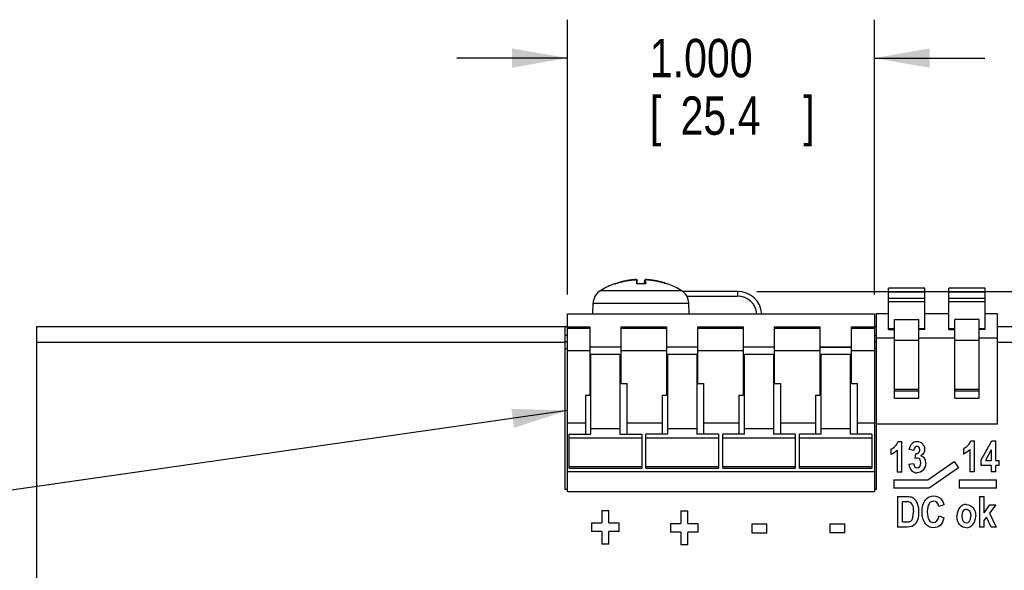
# Model space of a CAD drawing. Header units: inches. Extents: x 0 to 34, y 0 to 22.
# Tile 14 of 54: x 25.1 to 28.4, y 9.7 to 11.5. Entities that reach past the tile are written whole.
import ezdxf

# ---------------------------------------------------------------- set-up
doc = ezdxf.new("R2010")
doc.units = ezdxf.units.IN
doc.header["$LTSCALE"] = 1.87
doc.header["$MEASUREMENT"] = 0
doc.layers.get('0').update_dxf_attribs({"linetype": 'CONTINUOUS'})
doc.layers.add('DETAIL', color=7, linetype='CONTINUOUS')
doc.layers.add('DIMENSIONS', color=7, linetype='CONTINUOUS')
doc.styles.get("Standard").update_dxf_attribs({"font": 'txt', "width": 0.8})
doc.dimstyles.new('DIMSTYLE_1', dxfattribs={"dimtxt": 0.125, "dimasz": 0.18, "dimexe": 0.18, "dimexo": 0.0625, "dimgap": 0.09, "dimtad": 0, "dimtih": 1, "dimtoh": 1, "dimdec": 3, "dimzin": 4, "dimdsep": 46, "dimtxsty": 'STANDARD', "dimblk": '_FILLED', "dimblk1": '_FILLED', "dimblk2": '_FILLED', "dimcen": 0.09, "dimadec": 0, "dimazin": 0, "dimtp": 0.01, "dimtm": 0.01, "dimtfac": 1, "dimtdec": 3, "dimtofl": 0, "dimtmove": 0, "dimatfit": 3, "dimldrblk": '_FILLED', "dimfxl": 1, "dimtolj": 1, "dimtzin": 4, "dimarcsym": 0})

# ---------------------------------------------------------------- blocks, each defined once
blk = doc.blocks.new('_FILLED')
at = {"color": 0, "linetype": 'BYBLOCK'}
blk.add_solid([(0, 0), (-1, 0.174), (-1, -0.174)], dxfattribs=at)
blk = doc.blocks.new('*D3')
at = {"layer": 'DIMENSIONS', "color": 2, "linetype": 'CONTINUOUS'}
for p, q in [((27.5467, 10.5697), (29.3041, 10.5697)), ((29.1791, 10.5697), (29.1791, 8.3619)), ((29.1791, 5.5736), (29.1791, 7.9244)), ((28.4916, 5.5736), (29.3041, 5.5736))]:
    blk.add_line(p, q, dxfattribs=at)
at = {"layer": 'DIMENSIONS', "color": 2, "linetype": 'CONTINUOUS', "xscale": 0.18, "yscale": 0.18, "zscale": 0.18}
for p, rotation in [((29.1791, 10.5697), 90), ((29.1791, 5.5736), 270)]:
    blk.add_blockref('_FILLED', p, dxfattribs=dict(at, rotation=rotation))
at = {"layer": 'DIMENSIONS', "color": 2, "linetype": 'CONTINUOUS', "width": 0.8}
for s, p in [('4.996', (28.8291, 8.1744)), ('[', (28.8291, 7.9869)), (']', (29.4291, 7.9869)), ('126.9', (28.9291, 7.9869))]:
    blk.add_text(s, height=0.125, dxfattribs=at).set_placement(p)
blk = doc.blocks.new('*D4')
at = {"layer": 'DIMENSIONS', "color": 2, "linetype": 'CONTINUOUS'}
for p, q in [((26.9295, 10.5595), (26.9295, 11.4549)), ((27.9295, 10.5595), (27.9295, 11.4549)), ((26.9295, 11.3299), (26.5695, 11.3299)), ((27.9295, 11.3299), (28.2895, 11.3299))]:
    blk.add_line(p, q, dxfattribs=at)
at = {"layer": 'DIMENSIONS', "color": 2, "linetype": 'CONTINUOUS', "xscale": 0.18, "yscale": 0.18, "zscale": 0.18}
blk.add_blockref('_FILLED', (26.9295, 11.3299), dxfattribs=at)
at = {"layer": 'DIMENSIONS', "color": 2, "linetype": 'CONTINUOUS', "xscale": 0.18, "yscale": 0.18, "zscale": 0.18, "rotation": 180}
blk.add_blockref('_FILLED', (27.9295, 11.3299), dxfattribs=at)
at = {"layer": 'DIMENSIONS', "color": 2, "linetype": 'CONTINUOUS', "width": 0.8}
for s, p in [('1.000', (27.1982, 11.2674)), ('[', (27.1982, 11.0799)), ('25.4', (27.2982, 11.0799)), (']', (27.6982, 11.0799))]:
    blk.add_text(s, height=0.125, dxfattribs=at).set_placement(p)

msp = doc.modelspace()

# ---------------------------------------------------------------- linework, layer by layer
at = {"color": 7, "linetype": 'CONTINUOUS'}
for p, q in [((27.0849, 10.5943), (27.0835, 10.5943)), ((27.1487, 10.6078), (27.1484, 10.6078)), ((27.1487, 10.6078), (27.1487, 10.6078)), ((27.1846, 10.5943), (27.1553, 10.5943)), ((27.1832, 10.5946), (27.1566, 10.5946)), ((27.1816, 10.6061), (27.1815, 10.606)), ((27.1815, 10.606), (27.1815, 10.6058)), ((27.1815, 10.6058), (27.1815, 10.5946)), ((27.1819, 10.5946), (27.1819, 10.6058)), ((27.1819, 10.6058), (27.1819, 10.6058)), ((27.2549, 10.5943), (27.2538, 10.5943)), ((27.0382, 10.573), (27.3002, 10.573)), ((27.4842, 10.5697), (27.3051, 10.5697)), ((27.4842, 10.5697), (27.4842, 10.5539)), ((27.9757, 10.4455), (27.9757, 10.5799)), ((28.0938, 10.5799), (27.9757, 10.5799)), ((27.9757, 10.5681), (28.0938, 10.5681)), ((28.0938, 10.4455), (28.0938, 10.5799)), ((28.1726, 10.4455), (28.1726, 10.5799)), ((28.2907, 10.5799), (28.1726, 10.5799)), ((28.1726, 10.5681), (28.2907, 10.5681)), ((28.2907, 10.4455), (28.2907, 10.5799)), ((27.0121, 10.497), (27.0133, 10.5308)), ((27.0133, 10.5308), (27.3252, 10.5308)), ((27.3187, 10.5539), (27.4842, 10.5539)), ((27.3263, 10.497), (27.3252, 10.5308)), ((28.0938, 10.5469), (27.9757, 10.5469)), ((27.9757, 10.537), (28.0938, 10.537)), ((28.2907, 10.5469), (28.1726, 10.5469)), ((28.1726, 10.537), (28.2907, 10.537)), ((26.9295, 9.9163), (26.9295, 10.497)), ((26.9295, 10.497), (27.9295, 10.497)), ((27.9295, 10.497), (27.9295, 9.9163)), ((27.9363, 10.0642), (27.9363, 10.4972)), ((27.9363, 10.4972), (27.9757, 10.4972)), ((28.0938, 10.4972), (28.1726, 10.4972)), ((28.2907, 10.4972), (28.33, 10.4972)), ((28.33, 10.4972), (28.33, 10.1366)), ((27.9954, 10.2217), (27.9954, 10.4784)), ((27.9954, 10.4784), (28.0741, 10.4784)), ((28.0741, 10.2217), (28.0741, 10.4784)), ((28.1922, 10.2217), (28.1922, 10.4784)), ((28.271, 10.4784), (28.1922, 10.4784)), ((28.271, 10.2217), (28.271, 10.4784)), ((25.2007, 5.5736), (25.2007, 10.4555)), ((25.2007, 10.4555), (26.9295, 10.4555)), ((26.9212, 10.4555), (26.9212, 9.924)), ((26.9295, 10.4546), (27.0024, 10.4546)), ((26.9295, 10.45), (27.0024, 10.45)), ((27.0024, 10.4546), (27.0024, 10.2314)), ((27.1047, 10.2693), (27.1047, 10.4546)), ((27.1047, 10.4546), (27.2524, 10.4546)), ((27.1047, 10.45), (27.2524, 10.45)), ((27.2524, 10.4546), (27.2524, 10.2314)), ((27.3547, 10.2693), (27.3547, 10.4546)), ((27.3547, 10.4546), (27.5024, 10.4546)), ((27.3547, 10.45), (27.5024, 10.45)), ((27.5024, 10.4546), (27.5024, 10.2314)), ((27.6047, 10.2693), (27.6047, 10.4546)), ((27.6047, 10.4546), (27.7524, 10.4546)), ((27.6047, 10.45), (27.7524, 10.45)), ((27.7524, 10.4546), (27.7524, 10.2314)), ((27.8547, 10.2693), (27.8547, 10.4546)), ((27.8547, 10.4546), (27.9295, 10.4546)), ((27.8547, 10.45), (27.9295, 10.45)), ((27.9295, 10.4555), (27.9363, 10.4555)), ((27.9954, 10.4474), (27.9757, 10.4474)), ((27.9757, 10.4455), (27.9954, 10.4455)), ((28.0938, 10.4474), (28.0741, 10.4474)), ((28.0938, 10.4455), (28.0741, 10.4455)), ((28.1922, 10.4474), (28.1726, 10.4474)), ((28.1726, 10.4455), (28.1922, 10.4455)), ((28.2907, 10.4474), (28.271, 10.4474)), ((28.2907, 10.4455), (28.271, 10.4455)), ((28.33, 10.4555), (28.4291, 10.4555)), ((28.3306, 10.1366), (28.3306, 10.4555)), ((25.2007, 10.404), (26.9212, 10.404)), ((26.9295, 10.426), (26.9212, 10.426)), ((26.9212, 10.4063), (26.9295, 10.4063)), ((27.9363, 10.426), (27.9295, 10.426)), ((27.9295, 10.4063), (27.9363, 10.4063)), ((27.9363, 10.4185), (27.9954, 10.4185)), ((28.0741, 10.4091), (27.9954, 10.4091)), ((28.0741, 10.4185), (28.1922, 10.4185)), ((28.271, 10.4091), (28.1922, 10.4091)), ((28.271, 10.4185), (28.33, 10.4185)), ((28.3306, 10.426), (28.33, 10.426)), ((28.33, 10.4063), (28.3306, 10.4063)), ((28.3306, 10.404), (28.4291, 10.404)), ((26.9295, 10.3827), (26.9212, 10.3827)), ((27.0024, 10.3761), (26.9295, 10.3761)), ((27.1047, 10.388), (27.0024, 10.388)), ((27.1047, 10.3875), (27.0024, 10.3875)), ((27.0063, 10.1039), (27.0063, 10.3638)), ((27.1008, 10.3638), (27.0063, 10.3638)), ((27.1008, 10.3638), (27.1008, 10.1039)), ((27.2524, 10.3761), (27.1047, 10.3761)), ((27.3547, 10.388), (27.2524, 10.388)), ((27.3547, 10.3875), (27.2524, 10.3875)), ((27.2563, 10.1039), (27.2563, 10.3638)), ((27.3508, 10.3638), (27.2563, 10.3638)), ((27.3508, 10.3638), (27.3508, 10.1039)), ((27.5024, 10.3761), (27.3547, 10.3761)), ((27.6047, 10.388), (27.5024, 10.388)), ((27.6047, 10.3875), (27.5024, 10.3875)), ((27.5063, 10.1039), (27.5063, 10.3638)), ((27.6008, 10.3638), (27.5063, 10.3638)), ((27.6008, 10.3638), (27.6008, 10.1039)), ((27.7524, 10.3761), (27.6047, 10.3761)), ((27.8547, 10.388), (27.7524, 10.388)), ((27.7524, 10.3875), (27.8547, 10.3875)), ((27.7563, 10.1039), (27.7563, 10.3638)), ((27.8508, 10.3638), (27.7563, 10.3638)), ((27.8508, 10.3638), (27.8508, 10.1039)), ((27.9295, 10.3761), (27.8547, 10.3761)), ((27.9363, 10.3827), (27.9295, 10.3827)), ((28.33, 10.3827), (28.3306, 10.3827)), ((27.1047, 10.2693), (27.1244, 10.2693)), ((27.1244, 10.1039), (27.1244, 10.2693)), ((27.3547, 10.2693), (27.3744, 10.2693)), ((27.3744, 10.1039), (27.3744, 10.2693)), ((27.6047, 10.2693), (27.6244, 10.2693)), ((27.6244, 10.1039), (27.6244, 10.2693)), ((27.8547, 10.2693), (27.8744, 10.2693)), ((27.8744, 10.1039), (27.8744, 10.2693)), ((28.0741, 10.2502), (27.9954, 10.2502)), ((27.9954, 10.2453), (28.0741, 10.2453)), ((28.271, 10.2502), (28.1922, 10.2502)), ((28.1922, 10.2453), (28.271, 10.2453)), ((26.9879, 10.2314), (26.9879, 10.1039)), ((26.9879, 10.2314), (27.0024, 10.2314)), ((27.2379, 10.2314), (27.2379, 10.1039)), ((27.2379, 10.2314), (27.2524, 10.2314)), ((27.4879, 10.2314), (27.4879, 10.1039)), ((27.4879, 10.2314), (27.5024, 10.2314)), ((27.7379, 10.2314), (27.7379, 10.1039)), ((27.7379, 10.2314), (27.7524, 10.2314)), ((27.9954, 10.2217), (28.0741, 10.2217)), ((28.1922, 10.2217), (28.271, 10.2217)), ((26.9295, 10.1415), (26.9879, 10.1415)), ((27.1244, 10.1415), (27.2379, 10.1415)), ((27.3744, 10.1415), (27.4879, 10.1415)), ((27.6244, 10.1415), (27.7379, 10.1415)), ((27.8744, 10.1415), (27.9295, 10.1415)), ((27.0063, 10.1224), (27.1008, 10.1224)), ((27.2563, 10.1224), (27.3508, 10.1224)), ((27.5063, 10.1224), (27.6008, 10.1224)), ((27.7563, 10.1224), (27.8508, 10.1224)), ((27.9369, 9.924), (27.9369, 10.1366)), ((28.3306, 10.1366), (27.9369, 10.1366)), ((26.9355, 9.9937), (26.9355, 10.1039)), ((26.9355, 10.1039), (27.0063, 10.1039)), ((27.1717, 10.0909), (26.9355, 10.0909)), ((27.1008, 10.1039), (27.1717, 10.1039)), ((27.1717, 10.1039), (27.1717, 9.9937)), ((27.1855, 9.9937), (27.1855, 10.1039)), ((27.2563, 10.1039), (27.1855, 10.1039)), ((27.4217, 10.0909), (27.1855, 10.0909)), ((27.4217, 10.1039), (27.3508, 10.1039)), ((27.4217, 10.1039), (27.4217, 9.9937)), ((27.4355, 9.9937), (27.4355, 10.1039)), ((27.5063, 10.1039), (27.4355, 10.1039)), ((27.6717, 10.0909), (27.4355, 10.0909)), ((27.6717, 10.1039), (27.6008, 10.1039)), ((27.6717, 10.1039), (27.6717, 9.9937)), ((27.6855, 9.9937), (27.6855, 10.1039)), ((27.7563, 10.1039), (27.6855, 10.1039)), ((27.9217, 10.0909), (27.6855, 10.0909)), ((27.9217, 10.1039), (27.8508, 10.1039)), ((27.9217, 10.1039), (27.9217, 9.9937)), ((27.9369, 10.1035), (27.9363, 10.1035)), ((28.0068, 10.0805), (28.0195, 10.0805)), ((28.0195, 9.9802), (28.0195, 10.0805)), ((28.2435, 10.0823), (28.2562, 10.0823)), ((28.2562, 9.9819), (28.2562, 10.0823)), ((28.277, 10.0188), (28.3125, 10.0823)), ((28.3125, 10.0823), (28.3258, 10.0823)), ((28.3258, 10.0189), (28.3258, 10.0823)), ((27.9369, 10.0642), (27.9363, 10.0642)), ((27.9835, 10.0553), (27.9835, 10.0379)), ((28.0038, 10.0524), (28.0038, 9.9802)), ((28.058, 10.0513), (28.0435, 10.0544)), ((28.2202, 10.0571), (28.2202, 10.0397)), ((28.2406, 10.0542), (28.2406, 9.9819)), ((28.3106, 10.053), (28.2917, 10.0189)), ((28.3106, 10.053), (28.3106, 10.0189)), ((28.0626, 10.0252), (28.0643, 10.0408)), ((28.1038, 9.9557), (28.1899, 10.0149)), ((28.1899, 10.0149), (28.204, 9.9944)), ((28.277, 10.0188), (28.277, 10.0021)), ((28.2917, 10.0189), (28.3106, 10.0189)), ((28.3258, 10.0189), (28.3359, 10.0189)), ((28.3359, 10.0021), (28.3359, 10.0189)), ((27.9295, 9.9819), (26.9295, 9.9819)), ((26.9355, 9.9994), (27.1717, 9.9994)), ((26.9355, 9.9937), (27.1717, 9.9937)), ((27.1855, 9.9994), (27.4217, 9.9994)), ((27.1855, 9.9937), (27.4217, 9.9937)), ((27.4355, 9.9994), (27.6717, 9.9994)), ((27.4355, 9.9937), (27.6717, 9.9937)), ((27.6855, 9.9994), (27.9217, 9.9994)), ((27.6855, 9.9937), (27.9217, 9.9937)), ((28.0195, 9.9802), (28.0038, 9.9802)), ((28.0424, 10.0066), (28.0576, 10.0088)), ((28.204, 9.9944), (28.1078, 9.9283)), ((28.2562, 9.9819), (28.2406, 9.9819)), ((28.3106, 10.0021), (28.277, 10.0021)), ((28.3106, 10.0021), (28.3106, 9.9819)), ((28.3258, 9.9819), (28.3106, 9.9819)), ((28.3258, 9.9819), (28.3258, 10.0021)), ((28.3359, 10.0021), (28.3258, 10.0021)), ((27.9935, 9.9557), (27.9935, 9.9283)), ((27.9935, 9.9557), (28.1038, 9.9557)), ((28.2056, 9.9557), (28.2056, 9.9283)), ((28.2056, 9.9557), (28.3277, 9.9557)), ((28.3277, 9.9283), (28.3277, 9.9557)), ((26.9295, 9.924), (26.9212, 9.924)), ((27.9295, 9.9163), (26.9295, 9.9163)), ((27.9369, 9.924), (27.9295, 9.924)), ((28.1078, 9.9283), (27.9935, 9.9283)), ((28.3277, 9.9283), (28.2056, 9.9283)), ((28.005, 9.9013), (28.005, 9.8013)), ((28.005, 9.9013), (28.0352, 9.9013)), ((28.0215, 9.8182), (28.0215, 9.8843)), ((28.029, 9.8843), (28.0215, 9.8843)), ((28.2717, 9.9013), (28.2717, 9.8013)), ((28.2717, 9.9013), (28.2875, 9.9013)), ((28.2875, 9.8483), (28.2875, 9.9013)), ((27.0417, 9.8558), (27.0417, 9.815)), ((27.0417, 9.8558), (27.0643, 9.8558)), ((27.0643, 9.815), (27.0643, 9.8558)), ((27.2992, 9.8542), (27.2992, 9.8134)), ((27.2992, 9.8542), (27.3218, 9.8542)), ((27.3218, 9.8134), (27.3218, 9.8542)), ((28.1561, 9.8737), (28.1398, 9.869)), ((28.2875, 9.8483), (28.3059, 9.8737)), ((28.3253, 9.8737), (28.3048, 9.8472)), ((28.3059, 9.8737), (28.3253, 9.8737)), ((28.0215, 9.8182), (28.0339, 9.8182)), ((28.1402, 9.838), (28.1563, 9.8317)), ((28.2946, 9.8338), (28.2875, 9.8245)), ((28.2875, 9.8013), (28.2875, 9.8245)), ((28.3098, 9.8013), (28.2946, 9.8338)), ((28.3048, 9.8472), (28.3267, 9.8013)), ((27.0079, 9.815), (27.0079, 9.7867)), ((27.0079, 9.815), (27.0417, 9.815)), ((27.0417, 9.7867), (27.0079, 9.7867)), ((27.0417, 9.7867), (27.0417, 9.7458)), ((27.0643, 9.815), (27.0983, 9.815)), ((27.0643, 9.7458), (27.0643, 9.7867)), ((27.0983, 9.7867), (27.0643, 9.7867)), ((27.0983, 9.7867), (27.0983, 9.815)), ((27.2654, 9.8134), (27.2654, 9.7851)), ((27.2654, 9.8134), (27.2992, 9.8134)), ((27.2992, 9.7851), (27.2654, 9.7851)), ((27.2992, 9.7851), (27.2992, 9.7443)), ((27.3218, 9.8134), (27.3558, 9.8134)), ((27.3218, 9.7443), (27.3218, 9.7851)), ((27.3558, 9.7851), (27.3218, 9.7851)), ((27.3558, 9.7851), (27.3558, 9.8134)), ((27.5309, 9.812), (27.5309, 9.7818)), ((27.5309, 9.812), (27.5796, 9.812)), ((27.5796, 9.7818), (27.5796, 9.812)), ((27.7842, 9.8126), (27.7842, 9.7824)), ((27.7842, 9.8126), (27.8329, 9.8126)), ((27.8329, 9.7824), (27.8329, 9.8126)), ((28.0361, 9.8013), (28.005, 9.8013)), ((28.2875, 9.8013), (28.2717, 9.8013)), ((28.3267, 9.8013), (28.3098, 9.8013)), ((27.5796, 9.7818), (27.5309, 9.7818)), ((27.8329, 9.7824), (27.7842, 9.7824)), ((27.0643, 9.7458), (27.0417, 9.7458)), ((27.3218, 9.7443), (27.2992, 9.7443))]:
    msp.add_line(p, q, dxfattribs=at)
for points in [[(27.1518, 10.608), (27.1514, 10.608), (27.1509, 10.6079), (27.1505, 10.6079), (27.15, 10.6079), (27.1495, 10.6078), (27.1489, 10.6078), (27.1487, 10.6078)], [(27.1522, 10.608), (27.1517, 10.608), (27.1513, 10.608), (27.1508, 10.6079), (27.1503, 10.6079), (27.1498, 10.6079), (27.1492, 10.6079), (27.1487, 10.6078)], [(27.1529, 10.608), (27.1528, 10.608), (27.1525, 10.608), (27.1521, 10.608)], [(27.1544, 10.608), (27.1542, 10.608), (27.154, 10.608), (27.1538, 10.608), (27.1535, 10.608), (27.1532, 10.608), (27.1529, 10.608), (27.1526, 10.608), (27.1522, 10.608)], [(27.1552, 10.6078), (27.155, 10.6079), (27.1548, 10.6079), (27.1546, 10.6079), (27.1544, 10.608)], [(27.1569, 10.606), (27.1569, 10.6061), (27.1568, 10.6064), (27.1567, 10.6067), (27.1565, 10.607), (27.1563, 10.6072), (27.1561, 10.6074), (27.1559, 10.6075), (27.1557, 10.6076), (27.1555, 10.6077), (27.1553, 10.6078), (27.1552, 10.6078)], [(27.1855, 10.608), (27.1852, 10.608), (27.1849, 10.608), (27.1847, 10.608), (27.1844, 10.608), (27.1842, 10.608), (27.184, 10.608), (27.1838, 10.6079), (27.1836, 10.6079), (27.1834, 10.6079), (27.1833, 10.6078), (27.1831, 10.6078), (27.1829, 10.6077), (27.1827, 10.6076), (27.1825, 10.6075), (27.1823, 10.6074), (27.1821, 10.6072), (27.1819, 10.607), (27.1817, 10.6067), (27.1816, 10.6064), (27.1816, 10.6061)], [(27.1835, 10.6078), (27.1833, 10.6078), (27.1831, 10.6077), (27.1829, 10.6076), (27.1827, 10.6074), (27.1825, 10.6073), (27.1823, 10.6071), (27.1822, 10.6068), (27.182, 10.6065), (27.1819, 10.6062), (27.1819, 10.6059), (27.1819, 10.6058)], [(27.1845, 10.608), (27.1843, 10.6079), (27.1841, 10.6079), (27.1839, 10.6079), (27.1837, 10.6079), (27.1835, 10.6078)], [(27.19, 10.6078), (27.1897, 10.6078), (27.1892, 10.6079), (27.1886, 10.6079), (27.1881, 10.6079), (27.1876, 10.6079), (27.1871, 10.608), (27.1867, 10.608), (27.1863, 10.608), (27.1859, 10.608), (27.1856, 10.608), (27.1853, 10.608), (27.185, 10.608), (27.1847, 10.608), (27.1845, 10.608)]]:
    msp.add_lwpolyline(points, dxfattribs=at)
for centre, radius, start, end in [((27.1692, 10.3531), 0.2559, 109.5591, 120.7913), ((27.1692, 10.3531), 0.2559, 59.2087, 70.4409), ((27.0644, 10.529), 0.0512, 120.7913, 178), ((27.274, 10.529), 0.0512, 2, 59.2087), ((27.4842, 10.4909), 0.0787, 4.4242, 90), ((27.4842, 10.4909), 0.063, 5.5321, 90)]:
    msp.add_arc(centre, radius, start, end, dxfattribs=at)
for points in [[(27.0847, 10.5943), (27.0848, 10.5943), (27.0848, 10.5943), (27.0849, 10.5944)], [(27.0847, 10.5943), (27.0847, 10.5943), (27.0847, 10.5943), (27.0847, 10.5943)], [(27.0849, 10.5943), (27.0849, 10.5943), (27.0848, 10.5943), (27.0847, 10.5943)], [(27.0849, 10.5944), (27.0855, 10.5946), (27.0862, 10.5948), (27.0868, 10.595)], [(27.0856, 10.5945), (27.0854, 10.5944), (27.0851, 10.5943), (27.0849, 10.5943)], [(27.0854, 10.5945), (27.0853, 10.5944), (27.0852, 10.5944), (27.0852, 10.5944)], [(27.0969, 10.5981), (27.096, 10.5979), (27.0951, 10.5976), (27.0942, 10.5973)], [(27.1061, 10.6007), (27.1057, 10.6006), (27.1052, 10.6004), (27.1048, 10.6003)], [(27.1168, 10.6032), (27.1164, 10.6031), (27.116, 10.603), (27.1156, 10.6029)], [(27.1275, 10.6052), (27.1273, 10.6051), (27.127, 10.6051), (27.1267, 10.605)], [(27.138, 10.6067), (27.1379, 10.6067), (27.1377, 10.6067), (27.1376, 10.6066)], [(27.1487, 10.6078), (27.1486, 10.6078), (27.1486, 10.6078), (27.1485, 10.6078)], [(27.1567, 10.6066), (27.1567, 10.6065), (27.1568, 10.6065), (27.1568, 10.6064)], [(27.1568, 10.6063), (27.1568, 10.6062), (27.1569, 10.6062), (27.1569, 10.6061)], [(27.181, 10.5946), (27.181, 10.5953), (27.1811, 10.596), (27.1811, 10.5966)], [(27.1811, 10.5972), (27.1811, 10.5979), (27.1811, 10.5986), (27.1812, 10.5993)], [(27.1812, 10.5996), (27.1812, 10.6003), (27.1812, 10.6009), (27.1813, 10.6016)], [(27.1813, 10.6016), (27.1813, 10.6016), (27.1813, 10.6016), (27.1813, 10.6016)], [(27.1815, 10.606), (27.1815, 10.6059), (27.1815, 10.6059), (27.1815, 10.6058)], [(27.1817, 10.6059), (27.1818, 10.6059), (27.1818, 10.6059), (27.1819, 10.6059)], [(27.182, 10.6064), (27.182, 10.6063), (27.1819, 10.6062), (27.1819, 10.6061)], [(27.1819, 10.606), (27.1819, 10.6059), (27.1819, 10.6059), (27.1819, 10.6058)], [(27.1902, 10.6078), (27.1901, 10.6078), (27.1901, 10.6078), (27.19, 10.6078)], [(27.201, 10.6067), (27.2009, 10.6067), (27.2007, 10.6067), (27.2006, 10.6067)], [(27.2121, 10.605), (27.2118, 10.6051), (27.2116, 10.6051), (27.2113, 10.6051)], [(27.2232, 10.6029), (27.2226, 10.603), (27.2221, 10.6031), (27.2216, 10.6032)], [(27.2343, 10.6002), (27.2336, 10.6004), (27.2329, 10.6006), (27.2322, 10.6008)], [(27.2443, 10.5974), (27.2434, 10.5976), (27.2425, 10.5979), (27.2417, 10.5982)], [(27.2538, 10.5943), (27.2535, 10.5943), (27.2533, 10.5944), (27.2531, 10.5945)], [(27.9835, 10.0553), (27.9922, 10.0588), (28.0031, 10.0686), (28.0068, 10.0805)], [(28.0435, 10.0544), (28.0465, 10.0727), (28.0556, 10.0805), (28.0689, 10.0805)], [(28.0689, 10.0805), (28.0706, 10.0805), (28.0723, 10.0803), (28.0738, 10.08)], [(28.0738, 10.08), (28.0811, 10.0785), (28.0866, 10.0739), (28.0899, 10.0679)], [(28.2299, 10.063), (28.2358, 10.0678), (28.2412, 10.0746), (28.2435, 10.0823)], [(28.0038, 10.0524), (27.9979, 10.0458), (27.9911, 10.041), (27.9835, 10.0379)], [(28.0683, 10.0647), (28.063, 10.0647), (28.0587, 10.0602), (28.058, 10.0513)], [(28.0643, 10.0408), (28.0683, 10.0407), (28.0716, 10.0418), (28.0739, 10.0441)], [(28.0775, 10.0537), (28.0775, 10.0606), (28.0737, 10.0647), (28.0683, 10.0647)], [(28.0739, 10.0441), (28.0763, 10.0464), (28.0775, 10.0496), (28.0775, 10.0537)], [(28.0933, 10.0548), (28.0933, 10.0461), (28.0893, 10.0391), (28.0814, 10.0339)], [(28.0899, 10.0679), (28.0921, 10.064), (28.0933, 10.0594), (28.0933, 10.0548)], [(28.2299, 10.063), (28.2267, 10.0604), (28.2233, 10.0583), (28.2202, 10.0571)], [(28.2406, 10.0542), (28.2347, 10.0476), (28.2279, 10.0428), (28.2202, 10.0397)], [(28.0697, 10.0266), (28.0678, 10.0266), (28.0654, 10.0261), (28.0626, 10.0252)], [(28.0692, 9.9943), (28.0757, 9.9943), (28.0808, 10.0006), (28.0808, 10.011)], [(28.0969, 10.0101), (28.0969, 9.9918), (28.0844, 9.9784), (28.0693, 9.9784)], [(28.0808, 10.011), (28.0808, 10.0207), (28.0759, 10.0266), (28.0697, 10.0266)], [(28.0969, 10.0101), (28.0969, 10.0226), (28.0906, 10.0314), (28.0814, 10.0339)], [(28.0424, 10.0066), (28.044, 9.9892), (28.055, 9.9784), (28.0693, 9.9784)], [(28.0576, 10.0088), (28.0584, 9.9995), (28.0633, 9.9943), (28.0692, 9.9943)], [(28.0424, 9.8835), (28.0401, 9.8841), (28.0357, 9.8843), (28.029, 9.8843)], [(28.0352, 9.9013), (28.0427, 9.9013), (28.0481, 9.9005), (28.0525, 9.8987)], [(28.0424, 9.8835), (28.0471, 9.8823), (28.0544, 9.8763), (28.0566, 9.8621), (28.0566, 9.851)], [(28.0849, 9.8504), (28.0849, 9.8674), (28.0887, 9.8808), (28.0964, 9.8904)], [(28.0964, 9.8904), (28.1031, 9.8988), (28.1121, 9.903), (28.1234, 9.903)], [(28.1225, 9.8857), (28.1104, 9.8857), (28.102, 9.876), (28.102, 9.8517)], [(28.1398, 9.869), (28.1377, 9.8798), (28.131, 9.8857), (28.1225, 9.8857)], [(28.1234, 9.903), (28.1326, 9.903), (28.1403, 9.8998), (28.1465, 9.8935)], [(28.1465, 9.8935), (28.1509, 9.8891), (28.1541, 9.8825), (28.1561, 9.8737)], [(28.0737, 9.8502), (28.0737, 9.8329), (28.0651, 9.8079), (28.0494, 9.8013), (28.0361, 9.8013)], [(28.0963, 9.8119), (28.0887, 9.8214), (28.0849, 9.8342), (28.0849, 9.8504)], [(28.102, 9.8517), (28.102, 9.8264), (28.1101, 9.8168), (28.1221, 9.8168)], [(28.2292, 9.8754), (28.2207, 9.8754), (28.2058, 9.8688), (28.1986, 9.8491), (28.1986, 9.8385)], [(28.2292, 9.8598), (28.2212, 9.8598), (28.2147, 9.852), (28.2147, 9.8375)], [(28.2292, 9.8754), (28.2484, 9.8754), (28.2599, 9.8579), (28.2599, 9.8379)], [(28.2292, 9.8598), (28.2372, 9.8598), (28.2439, 9.852), (28.2439, 9.8376)], [(28.0339, 9.8182), (28.0393, 9.8182), (28.0429, 9.8185), (28.0455, 9.8194)], [(28.1221, 9.8168), (28.1308, 9.8168), (28.1374, 9.8232), (28.1402, 9.838)], [(28.1563, 9.8317), (28.1513, 9.8094), (28.1393, 9.7995), (28.1223, 9.7995)], [(28.2293, 9.7995), (28.2117, 9.7995), (28.1986, 9.8135), (28.1986, 9.8385)], [(28.2147, 9.8375), (28.2147, 9.8227), (28.2213, 9.8151), (28.2294, 9.8151)], [(28.2293, 9.7995), (28.2376, 9.7995), (28.2528, 9.8064), (28.2599, 9.8267), (28.2599, 9.8379)], [(28.2294, 9.8151), (28.2374, 9.8151), (28.2439, 9.8228), (28.2439, 9.8376)], [(28.1223, 9.7995), (28.1117, 9.7995), (28.103, 9.8036), (28.0963, 9.8119)]]:
    msp.add_open_spline(points, degree=3, dxfattribs=at)
for points, knots in [([(27.0849, 10.5943), (27.0883, 10.5955), (27.0952, 10.5977), (27.1057, 10.6007), (27.1163, 10.6031), (27.1271, 10.6052), (27.1378, 10.6068), (27.1451, 10.6075), (27.1487, 10.6078)], [0, 0, 0, 0, 0.166667, 0.333334, 0.5, 0.666667, 0.833334, 1, 1, 1, 1]), ([(27.0852, 10.5944), (27.0851, 10.5944), (27.085, 10.5944), (27.0849, 10.5943), (27.0849, 10.5943)], [0, 0, 0, 0, 0.877701, 1, 1, 1, 1]), ([(27.0942, 10.5973), (27.0938, 10.5972), (27.0909, 10.5963), (27.088, 10.5953), (27.0856, 10.5945)], [0, 0, 0, 0, 0.158737, 1, 1, 1, 1]), ([(27.0868, 10.595), (27.0896, 10.5959), (27.0957, 10.5979), (27.1055, 10.6007), (27.1161, 10.6031), (27.1268, 10.6052), (27.1376, 10.6068), (27.1448, 10.6075), (27.1484, 10.6078)], [0, 0, 0, 0, 0.136027, 0.308822, 0.481617, 0.654411, 0.827206, 1, 1, 1, 1]), ([(27.1048, 10.6003), (27.1032, 10.5999), (27.1005, 10.5992), (27.0979, 10.5984), (27.0969, 10.5981)], [0, 0, 0, 0, 0.603806, 1, 1, 1, 1]), ([(27.1156, 10.6029), (27.1144, 10.6027), (27.1114, 10.602), (27.1082, 10.6012), (27.1062, 10.6007), (27.1061, 10.6007)], [0, 0, 0, 0, 0.361857, 0.968968, 1, 1, 1, 1]), ([(27.1267, 10.605), (27.1265, 10.605), (27.1249, 10.6047), (27.1217, 10.6042), (27.1187, 10.6035), (27.1169, 10.6032), (27.1168, 10.6032)], [0, 0, 0, 0, 0.072816, 0.482941, 0.946361, 1, 1, 1, 1]), ([(27.1376, 10.6066), (27.1369, 10.6066), (27.1353, 10.6064), (27.1327, 10.606), (27.13, 10.6056), (27.1282, 10.6053), (27.1275, 10.6052)], [0, 0, 0, 0, 0.188761, 0.475314, 0.795941, 1, 1, 1, 1]), ([(27.1485, 10.6078), (27.1479, 10.6077), (27.1467, 10.6076), (27.1447, 10.6074), (27.1427, 10.6072), (27.1405, 10.607), (27.139, 10.6068), (27.1381, 10.6067), (27.138, 10.6067)], [0, 0, 0, 0, 0.16828, 0.355851, 0.550029, 0.756538, 0.981128, 1, 1, 1, 1]), ([(27.1484, 10.6078), (27.1484, 10.6078), (27.1484, 10.6078), (27.1484, 10.6078), (27.1484, 10.6078)], [0, 0, 0, 0, 0.285168, 1, 1, 1, 1]), ([(27.1548, 10.6078), (27.1548, 10.6078), (27.1547, 10.6078), (27.1547, 10.6079), (27.1545, 10.6079), (27.1543, 10.6079), (27.1541, 10.608), (27.1538, 10.608), (27.1535, 10.608), (27.1532, 10.608), (27.1528, 10.608), (27.1523, 10.608), (27.1519, 10.608), (27.1514, 10.608), (27.1509, 10.6079), (27.1503, 10.6079), (27.1498, 10.6079), (27.1492, 10.6078), (27.1489, 10.6078), (27.1487, 10.6078)], [0, 0, 0, 0, 0.008634, 0.023452, 0.04582, 0.0759, 0.113457, 0.158176, 0.209843, 0.268247, 0.333031, 0.403408, 0.478407, 0.557496, 0.640399, 0.726749, 0.81596, 0.907311, 1, 1, 1, 1]), ([(27.1553, 10.5943), (27.1553, 10.5952), (27.1553, 10.5968), (27.1552, 10.5991), (27.1552, 10.6009), (27.1551, 10.6023), (27.1551, 10.6035), (27.155, 10.6044), (27.155, 10.6052), (27.1549, 10.6058), (27.1549, 10.6062), (27.1549, 10.6066), (27.1549, 10.6069), (27.1548, 10.6072), (27.1548, 10.6074), (27.1548, 10.6076), (27.1548, 10.6077), (27.1548, 10.6078)], [0, 0, 0, 0, 0.203648, 0.366126, 0.496625, 0.601742, 0.686299, 0.75414, 0.808499, 0.852068, 0.887061, 0.915286, 0.938219, 0.957168, 0.973237, 0.987294, 1, 1, 1, 1]), ([(27.1548, 10.6078), (27.1549, 10.6078), (27.1551, 10.6078), (27.1554, 10.6077), (27.1557, 10.6076), (27.1559, 10.6075), (27.1562, 10.6073), (27.1564, 10.6071), (27.1566, 10.6069), (27.1567, 10.6067), (27.1567, 10.6067)], [0, 0, 0, 0, 0.125636, 0.251249, 0.376824, 0.502347, 0.627813, 0.753218, 0.878565, 1, 1, 1, 1]), ([(27.1566, 10.5946), (27.1566, 10.5946), (27.1565, 10.5946), (27.1563, 10.5946), (27.1562, 10.5946), (27.1561, 10.5945), (27.1559, 10.5945), (27.1559, 10.5944), (27.1558, 10.5943), (27.1558, 10.5943), (27.1558, 10.5943)], [0, 0, 0, 0, 0.170612, 0.331984, 0.482136, 0.619547, 0.741992, 0.846732, 0.931539, 1, 1, 1, 1]), ([(27.1567, 10.6067), (27.1567, 10.6067), (27.1567, 10.6066), (27.1567, 10.6066), (27.1567, 10.6066)], [0, 0, 0, 0, 0.169362, 1, 1, 1, 1]), ([(27.1568, 10.6064), (27.1568, 10.6064), (27.1568, 10.6063), (27.1568, 10.6063), (27.1568, 10.6063)], [0, 0, 0, 0, 0.158803, 1, 1, 1, 1]), ([(27.1569, 10.6061), (27.1569, 10.6061), (27.1569, 10.6061), (27.1569, 10.606), (27.1569, 10.606)], [0, 0, 0, 0, 0.12743, 1, 1, 1, 1]), ([(27.1574, 10.5946), (27.1574, 10.595), (27.1573, 10.5963), (27.1573, 10.5985), (27.1572, 10.6009), (27.1571, 10.603), (27.157, 10.6046), (27.1569, 10.6056), (27.1569, 10.606)], [0, 0, 0, 0, 0.093976, 0.346449, 0.562526, 0.742326, 0.886778, 1, 1, 1, 1]), ([(27.1815, 10.6058), (27.1815, 10.6054), (27.1814, 10.6045), (27.1813, 10.603), (27.1812, 10.6009), (27.1811, 10.5985), (27.1811, 10.5963), (27.181, 10.595), (27.181, 10.5946)], [0, 0, 0, 0, 0.095922, 0.243193, 0.426503, 0.646795, 0.904193, 1, 1, 1, 1]), ([(27.1811, 10.5966), (27.1811, 10.5967), (27.1811, 10.5969), (27.1811, 10.5971), (27.1811, 10.5972)], [0, 0, 0, 0, 0.438228, 1, 1, 1, 1]), ([(27.1812, 10.5993), (27.1812, 10.5994), (27.1812, 10.5995), (27.1812, 10.5996), (27.1812, 10.5996)], [0, 0, 0, 0, 0.383815, 1, 1, 1, 1]), ([(27.1813, 10.6016), (27.1813, 10.6022), (27.1813, 10.6033), (27.1814, 10.6047), (27.1815, 10.6055), (27.1815, 10.6058)], [0, 0, 0, 0, 0.424814, 0.758926, 1, 1, 1, 1]), ([(27.1815, 10.6058), (27.1815, 10.6058), (27.1816, 10.6059), (27.1817, 10.6059), (27.1817, 10.6059)], [0, 0, 0, 0, 0.327253, 1, 1, 1, 1]), ([(27.1819, 10.6061), (27.1819, 10.6061), (27.1819, 10.6061), (27.1819, 10.606), (27.1819, 10.606)], [0, 0, 0, 0, 0.430383, 1, 1, 1, 1]), ([(27.1819, 10.6058), (27.1819, 10.6055), (27.182, 10.6047), (27.1821, 10.6033), (27.1822, 10.6015), (27.1822, 10.5993), (27.1823, 10.597), (27.1824, 10.5954), (27.1824, 10.5946)], [0, 0, 0, 0, 0.090386, 0.215752, 0.37594, 0.570715, 0.799787, 1, 1, 1, 1]), ([(27.184, 10.6078), (27.1839, 10.6078), (27.1837, 10.6078), (27.1834, 10.6077), (27.1831, 10.6076), (27.1829, 10.6075), (27.1826, 10.6073), (27.1824, 10.6071), (27.1822, 10.6069), (27.1821, 10.6067), (27.182, 10.6065), (27.182, 10.6064)], [0, 0, 0, 0, 0.112088, 0.224179, 0.336255, 0.448303, 0.56031, 0.672267, 0.78417, 0.896018, 1, 1, 1, 1]), ([(27.182, 10.6064), (27.182, 10.6064), (27.182, 10.6064), (27.182, 10.6064), (27.182, 10.6064)], [0, 0, 0, 0, 0.442608, 1, 1, 1, 1]), ([(27.1841, 10.5943), (27.1841, 10.5943), (27.1841, 10.5943), (27.184, 10.5944), (27.184, 10.5945), (27.1839, 10.5945), (27.1837, 10.5946), (27.1836, 10.5946), (27.1834, 10.5946), (27.1833, 10.5946), (27.1832, 10.5946)], [0, 0, 0, 0, 0.067165, 0.151597, 0.256168, 0.378464, 0.515877, 0.666286, 0.828313, 1, 1, 1, 1]), ([(27.19, 10.6078), (27.1898, 10.6078), (27.1894, 10.6078), (27.1889, 10.6079), (27.1883, 10.6079), (27.1878, 10.6079), (27.1873, 10.608), (27.1868, 10.608), (27.1864, 10.608), (27.1859, 10.608), (27.1856, 10.608), (27.1852, 10.608), (27.1849, 10.608), (27.1846, 10.608), (27.1844, 10.6079), (27.1842, 10.6079), (27.1841, 10.6079), (27.184, 10.6078), (27.184, 10.6078), (27.184, 10.6078)], [0, 0, 0, 0, 0.094426, 0.187228, 0.277611, 0.364866, 0.448435, 0.527983, 0.603259, 0.673682, 0.738283, 0.796318, 0.847461, 0.891498, 0.928206, 0.957259, 0.978455, 0.992063, 1, 1, 1, 1]), ([(27.184, 10.6078), (27.184, 10.6077), (27.184, 10.6076), (27.184, 10.6074), (27.1841, 10.6072), (27.1841, 10.607), (27.1841, 10.6067), (27.1841, 10.6064), (27.1842, 10.606), (27.1842, 10.6055), (27.1842, 10.6049), (27.1842, 10.6041), (27.1843, 10.6032), (27.1843, 10.6021), (27.1844, 10.6006), (27.1844, 10.5989), (27.1845, 10.5967), (27.1846, 10.5952), (27.1846, 10.5943)], [0, 0, 0, 0, 0.01233, 0.025829, 0.040975, 0.058389, 0.078856, 0.103322, 0.132846, 0.16873, 0.212799, 0.267327, 0.334809, 0.418219, 0.521211, 0.64822, 0.805162, 1, 1, 1, 1]), ([(27.19, 10.6078), (27.1936, 10.6075), (27.2008, 10.6068), (27.2116, 10.6052), (27.2223, 10.6031), (27.2329, 10.6007), (27.2434, 10.5977), (27.2503, 10.5955), (27.2538, 10.5943)], [0, 0, 0, 0, 0.166666, 0.333333, 0.5, 0.666666, 0.833333, 1, 1, 1, 1]), ([(27.2006, 10.6067), (27.1999, 10.6068), (27.1984, 10.607), (27.1962, 10.6072), (27.1941, 10.6074), (27.1921, 10.6076), (27.1908, 10.6077), (27.1902, 10.6078)], [0, 0, 0, 0, 0.201909, 0.424538, 0.629516, 0.824443, 1, 1, 1, 1]), ([(27.2113, 10.6051), (27.2112, 10.6052), (27.2099, 10.6054), (27.2074, 10.6058), (27.2041, 10.6063), (27.202, 10.6065), (27.201, 10.6066), (27.201, 10.6067)], [0, 0, 0, 0, 0.03295, 0.394186, 0.712305, 0.992758, 1, 1, 1, 1]), ([(27.2216, 10.6032), (27.221, 10.6033), (27.2189, 10.6038), (27.2158, 10.6044), (27.2131, 10.6048), (27.2121, 10.605)], [0, 0, 0, 0, 0.166834, 0.670023, 1, 1, 1, 1]), ([(27.2322, 10.6008), (27.2319, 10.6008), (27.2296, 10.6014), (27.2266, 10.6021), (27.2239, 10.6027), (27.2232, 10.6029)], [0, 0, 0, 0, 0.100977, 0.761108, 1, 1, 1, 1]), ([(27.2417, 10.5982), (27.2404, 10.5985), (27.238, 10.5992), (27.2355, 10.5999), (27.2343, 10.6002)], [0, 0, 0, 0, 0.496479, 1, 1, 1, 1]), ([(27.2531, 10.5945), (27.2506, 10.5954), (27.2476, 10.5963), (27.2447, 10.5973), (27.2443, 10.5974)], [0, 0, 0, 0, 0.872249, 1, 1, 1, 1]), ([(28.0525, 9.8987), (28.0569, 9.8969), (28.0665, 9.8886), (28.0737, 9.8694), (28.0737, 9.8502)], [0, 0, 0, 0, 0.337555, 1, 1, 1, 1]), ([(28.0455, 9.8194), (28.0481, 9.8204), (28.0532, 9.8249), (28.0566, 9.8367), (28.0566, 9.851)], [0, 0, 0, 0, 0.331812, 1, 1, 1, 1])]:
    msp.add_open_spline(points, degree=3, knots=knots, dxfattribs=at)
at = {"layer": 'DETAIL', "color": 2, "linetype": 'CONTINUOUS'}
msp.add_line((26.9295, 10.1815), (24.4507, 9.826), dxfattribs=at)
msp.add_solid([(26.7558, 10.125), (26.9295, 10.1815), (26.7469, 10.1869)], dxfattribs=at)

# ---------------------------------------------------------------- dimensions: what is measured, and where the dimension line sits
at = {"layer": 'DIMENSIONS', "color": 2, "linetype": 'CONTINUOUS'}
for base, p1, p2, angle, picture, middle in [((26.9295, 11.3299), (27.9295, 10.5595), (26.9295, 10.5595), 180, '*D4', (27.4982, 11.2362)), ((29.1791, 10.5697), (28.4916, 5.5736), (27.5467, 10.5697), 90, '*D3', (29.1791, 8.1431))]:
    dim = msp.add_linear_dim(base=base, p1=p1, p2=p2, angle=angle, dimstyle='DIMSTYLE_1', dxfattribs=at)
    dim.commit()
    dim.dimension.update_dxf_attribs({"geometry": picture, "text_midpoint": middle, "dimtype": 160})

doc.saveas('drawing.dxf')
